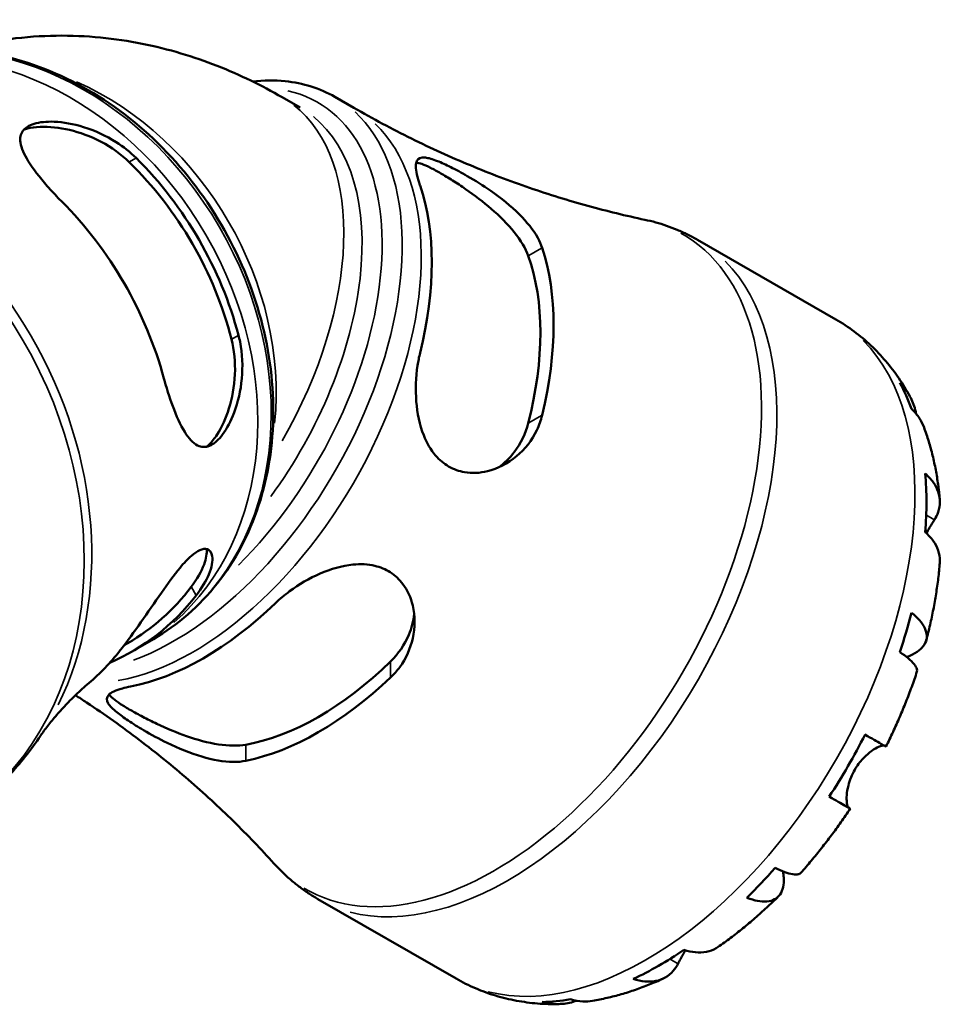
# Model space of a CAD drawing. Header units: millimetres. Extents: x -171 to 957, y -268 to 712.
# Tile 12 of 12: x 833 to 957, y 578 to 711. Entities that reach past the tile are written whole.
import ezdxf

# ---------------------------------------------------------------- set-up
doc = ezdxf.new("R2010")
doc.units = ezdxf.units.MM
doc.layers.add('Visible (ANSI)', color=7, linetype='Continuous', lineweight=50)
doc.layers.add('Visible Narrow (ANSI)', color=7, linetype='Continuous', lineweight=35)

msp = doc.modelspace()

# ---------------------------------------------------------------- linework, layer by layer
at = {"layer": 'Visible (ANSI)'}
for p, q in [((868.04, 700.44), (870.5, 699.02)), ((875.19, 700.48), (877.77, 698.99)), ((924.29, 681.11), (942.99, 670.35)), ((850.64, 627.07), (848.82, 626.02)), ((847.18, 626.52), (846.67, 626.22)), ((872.89, 591.86), (891.59, 581.09))]:
    msp.add_line(p, q, dxfattribs=at)
for centre, major_axis, ratio, start_param, end_param in [((825.84, 663.29), (21.98, -37.87), 0.815969, 1.245972, 1.890162), ((825.84, 663.29), (21.34, -36.77), 0.815969, 1.235995, 1.900139), ((857.35, 660.24), (21.85, 37.94), 0.578093, 5.173758, 5.817949), ((814.82, 656.89), (-22.61, 38.96), 0.815969, 4.396869, 5.02245), ((872.94, 651.26), (-22.48, -39.03), 0.578093, 2.04147, 2.667051), ((872.94, 651.26), (-21.22, -36.84), 0.578093, 2.022189, 2.686333), ((919.01, 624.73), (25.58, 44.42), 0.578093, 5.831537, 5.945568), ((919.01, 624.73), (25.58, 44.42), 0.578093, 5.401087, 5.59062), ((825.84, 663.29), (21.34, -36.77), 0.815969, 0, 0.329343), ((825.84, 663.29), (21.98, -37.87), 0.815969, 6.186307, 6.602551), ((857.35, 660.24), (21.85, 37.94), 0.578093, 3.602962, 4.247152), ((919.01, 624.73), (25.58, 44.42), 0.578093, 5.046139, 5.16017), ((814.82, 656.89), (22.61, -38.96), 0.815969, 0.149542, 0.310061), ((872.94, 651.26), (-21.22, -36.84), 0.578093, 0.451392, 1.115537), ((872.94, 651.26), (-22.48, -39.03), 0.578093, 0.470674, 1.096255), ((919.01, 624.73), (25.58, 44.42), 0.578093, 4.615689, 4.805222), ((919.01, 624.73), (25.58, 44.42), 0.578093, 4.260741, 4.374772), ((919.01, 624.73), (25.58, 44.42), 0.578093, 3.83029, 4.019824), ((919.01, 624.73), (-25.58, -44.42), 0.578093, 0.33375, 0.447781)]:
    msp.add_ellipse(centre, major_axis=major_axis, ratio=ratio, start_param=start_param, end_param=end_param, dxfattribs=at)
for points, knots in [([(824.15, 706.87), (824.37, 706.93), (824.59, 706.99), (829.11, 708.18), (833.4, 708.71), (841.57, 708.82), (845.46, 708.41), (852.72, 706.95), (856.09, 705.92), (862.39, 703.45), (865.31, 702.01), (868.04, 700.44)], [4.0758606, 4.0758606, 4.0758606, 4.0758606, 4.0840704, 4.0840704, 4.2411501, 4.2411501, 4.3982297, 4.3982297, 4.5553093, 4.5553093, 4.712389, 4.712389, 4.712389, 4.712389]), ([(850.64, 627.07), (853.94, 628.99), (856.86, 631.54), (861.69, 637.66), (863.58, 641.24), (866.17, 649.09), (866.84, 653.36), (866.87, 662.18), (866.23, 666.72), (863.69, 675.6), (861.79, 679.93), (856.93, 687.95), (853.97, 691.63), (847.28, 697.95), (843.55, 700.6), (835.7, 704.58), (831.58, 705.92), (823.4, 707.14), (819.33, 707.02), (812.38, 705.51), (809.41, 704.37), (806.7, 702.8)], [4.715118, 4.715118, 4.715118, 4.715118, 5.027908, 5.027908, 5.343181, 5.343181, 5.662985, 5.662985, 5.98576, 5.98576, 6.309672, 6.309672, 6.633812, 6.633812, 6.957632, 6.957632, 7.280096, 7.280096, 7.599218, 7.599218, 7.856711, 7.856711, 7.856711, 7.856711]), ([(864.05, 702.56), (865.56, 702.73), (867.04, 702.75), (870.88, 702.36), (873.17, 701.64), (875.19, 700.48)], [6.6630754, 6.6630754, 6.6630754, 6.6630754, 6.8131091, 6.8131091, 7.0666498, 7.0666498, 7.0666498, 7.0666498]), ([(917.13, 683.84), (914.61, 684.38), (912.04, 685), (906.82, 686.44), (904.18, 687.26), (898.86, 689.09), (896.19, 690.1), (890.86, 692.32), (888.2, 693.53), (882.93, 696.13), (880.33, 697.52), (877.77, 698.99)], [0.5980008, 0.5980008, 0.5980008, 0.5980008, 0.6350935, 0.6350935, 0.6721863, 0.6721863, 0.709279, 0.709279, 0.7463717, 0.7463717, 0.7834645, 0.7834645, 0.7834645, 0.7834645]), ([(838.19, 686.35), (838.12, 686.42), (838.05, 686.49), (837.98, 686.55), (837.37, 687.18), (836.8, 687.8), (835.22, 689.6), (834.33, 690.74), (833.13, 692.7), (832.74, 693.55), (832.54, 694.89), (832.64, 695.43), (833.26, 696.29), (833.77, 696.62), (835.23, 697.06), (836.16, 697.16), (838.44, 697.06), (839.8, 696.82), (842.68, 695.93), (844.2, 695.24), (846.57, 693.72), (847.47, 693), (848.28, 692.21)], [-0.02961, -0.02961, -0.02961, -0.02961, 0, 0, 0, 0.266886, 0.266886, 0.787523, 0.787523, 1.249846, 1.249846, 1.626022, 1.626022, 1.988476, 1.988476, 2.369674, 2.369674, 2.816374, 2.816374, 3.313181, 3.313181, 3.659442, 3.659442, 3.659442, 3.659442]), ([(833.11, 696.06), (833.26, 696.1), (833.41, 696.15), (834.08, 696.31), (834.66, 696.39), (836.52, 696.48), (837.93, 696.32), (840.65, 695.68), (842.16, 695.14), (844.97, 693.64), (846.28, 692.69), (847.33, 691.66)], [0.148319, 0.148319, 0.148319, 0.148319, 0.216401, 0.216401, 0.432801, 0.432801, 0.865603, 0.865603, 1.31449, 1.31449, 1.763378, 1.763378, 1.763378, 1.763378]), ([(886.72, 688.48), (886.71, 688.49), (886.71, 688.5), (886.52, 689.05), (886.38, 689.55), (886.1, 690.82), (886.09, 691.43), (886.46, 692.18), (886.83, 692.33), (887.86, 692.21), (888.4, 692.05), (889.6, 691.58), (890.2, 691.3), (891.57, 690.62), (892.33, 690.21), (894.17, 689.15), (895.25, 688.47), (897.69, 686.77), (899.02, 685.7), (901.19, 683.54), (902.05, 682.46), (902.9, 680.93), (903.1, 680.48), (903.24, 680.04)], [-3.90326, -3.90326, -3.90326, -3.90326, -3.899595, -3.899595, -3.643614, -3.643614, -3.160525, -3.160525, -2.684839, -2.684839, -2.352352, -2.352352, -2.086698, -2.086698, -1.803851, -1.803851, -1.421742, -1.421742, -0.905066, -0.905066, -0.422808, -0.422808, -0.219461, -0.219461, -0.219461, -0.219461]), ([(886.2, 691.6), (886.42, 691.57), (886.68, 691.5), (887.31, 691.27), (887.69, 691.1), (888.55, 690.67), (889.02, 690.41), (890.01, 689.84), (890.56, 689.52), (891.69, 688.8), (892.29, 688.4), (894.09, 687.16), (895.3, 686.23), (897.48, 684.36), (898.59, 683.26), (900.35, 681.05), (901.01, 679.94), (901.36, 678.96)], [2.84328, 2.84328, 2.84328, 2.84328, 3.027705, 3.027705, 3.237728, 3.237728, 3.447751, 3.447751, 3.657775, 3.657775, 3.867798, 3.867798, 4.287844, 4.287844, 4.749352, 4.749352, 5.21086, 5.21086, 5.21086, 5.21086]), ([(917.13, 683.84), (917.63, 683.74), (918.13, 683.62), (919.11, 683.35), (919.6, 683.19), (920.57, 682.86), (921.05, 682.68), (922, 682.28), (922.47, 682.07), (923.39, 681.61), (923.85, 681.37), (924.29, 681.11)], [0.5980008, 0.5980008, 0.5980008, 0.5980008, 0.6350935, 0.6350935, 0.6721863, 0.6721863, 0.709279, 0.709279, 0.7463717, 0.7463717, 0.7834645, 0.7834645, 0.7834645, 0.7834645]), ([(942.99, 670.35), (943.85, 669.85), (944.68, 669.31), (946.26, 668.13), (947.02, 667.5), (948.45, 666.15), (949.12, 665.44), (950.38, 663.96), (950.97, 663.19), (952.06, 661.6), (952.56, 660.78), (953.02, 659.94)], [0.7834645, 0.7834645, 0.7834645, 0.7834645, 0.8512854, 0.8512854, 0.9191064, 0.9191064, 0.9869273, 0.9869273, 1.0547483, 1.0547483, 1.1225692, 1.1225692, 1.1225692, 1.1225692]), ([(862.14, 668.2), (862.22, 667.9), (862.29, 667.6), (862.67, 665.68), (862.74, 663.98), (862.44, 660.71), (862.08, 659.13), (861.12, 656.57), (860.58, 655.55), (859.48, 654.08), (858.95, 653.59), (857.86, 653.03), (857.32, 653), (856.19, 653.42), (855.62, 653.99), (854.49, 655.64), (853.94, 656.79), (852.96, 659.32), (852.52, 660.65), (852.13, 662.06), (852.1, 662.15), (852.07, 662.25), (852.05, 662.34)], [-3.65866, -3.65866, -3.65866, -3.65866, -3.56441, -3.56441, -3.064924, -3.064924, -2.569207, -2.569207, -2.155652, -2.155652, -1.800701, -1.800701, -1.422451, -1.422451, -0.958293, -0.958293, -0.450293, -0.450293, 0, 0, 0, 0.029589, 0.029589, 0.029589, 0.029589]), ([(861.19, 667.66), (861.56, 666.19), (861.73, 664.54), (861.59, 661.27), (861.29, 659.66), (860.46, 657.01), (859.89, 655.75), (858.91, 654.24), (858.56, 653.8), (858.1, 653.32), (857.99, 653.21), (857.88, 653.12)], [1.684643, 1.684643, 1.684643, 1.684643, 2.146151, 2.146151, 2.607659, 2.607659, 3.027705, 3.027705, 3.237728, 3.237728, 3.30297, 3.30297, 3.30297, 3.30297]), ([(903.24, 657.38), (903.08, 656.68), (902.84, 656), (901.87, 653.97), (900.91, 652.76), (898.61, 650.84), (897.25, 650.14), (894.81, 649.54), (893.76, 649.48), (891.98, 649.79), (891.26, 650.05), (889.93, 650.82), (889.34, 651.31), (888.15, 652.69), (887.62, 653.63), (886.66, 656.06), (886.34, 657.63), (886.08, 660.86), (886.14, 662.53), (886.47, 664.69), (886.58, 665.26), (886.72, 665.82)], [-3.942286, -3.942286, -3.942286, -3.942286, -3.707939, -3.707939, -3.199383, -3.199383, -2.684124, -2.684124, -2.311121, -2.311121, -2.035623, -2.035623, -1.765719, -1.765719, -1.414248, -1.414248, -0.931374, -0.931374, -0.439446, -0.439446, -0.254892, -0.254892, -0.254892, -0.254892]), ([(951.65, 661.74), (952.1, 661.3), (952.49, 660.81), (953.11, 659.82), (953.39, 659.23), (953.7, 658.27), (953.79, 657.92), (953.85, 657.57)], [0.2300349, 0.2300349, 0.2300349, 0.2300349, 0.4483378, 0.4483378, 0.6728957, 0.6728957, 0.7949569, 0.7949569, 0.7949569, 0.7949569]), ([(954.93, 655.72), (954.77, 656.16), (954.56, 656.57), (954.04, 657.38), (953.67, 657.83), (953.23, 658.24)], [6.5753909, 6.5753909, 6.5753909, 6.5753909, 6.7569058, 6.7569058, 6.9752088, 6.9752088, 6.9752088, 6.9752088]), ([(901.36, 656.29), (901.01, 654.9), (900.35, 653.53), (898.86, 651.58), (898.14, 650.88), (897.37, 650.32)], [-1.7631088, -1.7631088, -1.7631088, -1.7631088, -1.3016005, -1.3016005, -0.9807788, -0.9807788, -0.9807788, -0.9807788]), ([(954.93, 655.72), (955.16, 655.1), (955.37, 654.47), (955.76, 653.2), (955.94, 652.56), (956.25, 651.27), (956.39, 650.62), (956.64, 649.31), (956.75, 648.65), (956.93, 647.33), (957.01, 646.67), (957.07, 646)], [1.232545, 1.232545, 1.232545, 1.232545, 1.280124, 1.280124, 1.3277031, 1.3277031, 1.3752821, 1.3752821, 1.4228612, 1.4228612, 1.4704402, 1.4704402, 1.4704402, 1.4704402]), ([(955.09, 649.47), (955.52, 649.09), (955.89, 648.69), (956.45, 647.9), (956.7, 647.45), (957.01, 646.53), (957.09, 646.06), (957.08, 645.19), (957.01, 644.72), (956.72, 643.9), (956.55, 643.54), (956.34, 643.22)], [0.230037, 0.230037, 0.230037, 0.230037, 0.448154, 0.448154, 0.672744, 0.672744, 0.897333, 0.897333, 1.122733, 1.122733, 1.298149, 1.298149, 1.298149, 1.298149]), ([(956.34, 643.22), (956.28, 643.12), (956.22, 643.03), (956.04, 642.75), (955.92, 642.55), (955.64, 642.09), (955.49, 641.83), (955.3, 641.5), (955.27, 641.45), (955.24, 641.4)], [-0.775077, -0.775077, -0.775077, -0.775077, -0.725604, -0.725604, -0.6359426, -0.6359426, -0.5336564, -0.5336564, -0.5156853, -0.5156853, -0.5156853, -0.5156853]), ([(957.07, 637.36), (957.08, 637.48), (957.09, 637.59), (957.09, 638.13), (957.01, 638.6), (956.7, 639.52), (956.45, 639.97), (955.89, 640.76), (955.52, 641.16), (955.09, 641.54)], [6.2590475, 6.2590475, 6.2590475, 6.2590475, 6.3151304, 6.3151304, 6.5397196, 6.5397196, 6.7643088, 6.7643088, 6.9824261, 6.9824261, 6.9824261, 6.9824261]), ([(846.04, 625.42), (846.11, 625.5), (846.17, 625.58), (847.09, 626.76), (848.01, 628.02), (849.86, 630.65), (850.79, 632.03), (852.57, 634.56), (853.42, 635.74), (854.76, 637.36), (855.28, 637.9), (856.17, 638.68), (856.55, 638.94), (857.28, 639.28), (857.62, 639.32), (858.26, 639.13), (858.5, 638.78), (858.68, 637.64), (858.53, 636.79), (857.76, 634.94), (857.18, 633.97), (856.41, 632.97)], [-4.122284, -4.122284, -4.122284, -4.122284, -4.085494, -4.085494, -3.595816, -3.595816, -3.10763, -3.10763, -2.646497, -2.646497, -2.346357, -2.346357, -2.092712, -2.092712, -1.805232, -1.805232, -1.394978, -1.394978, -0.890581, -0.890581, -0.436505, -0.436505, -0.436505, -0.436505]), ([(857.85, 639.25), (857.89, 638.68), (857.77, 637.97), (857.13, 636.22), (856.51, 635.15), (855.74, 634.13)], [0.9210576, 0.9210576, 0.9210576, 0.9210576, 1.3016005, 1.3016005, 1.7631088, 1.7631088, 1.7631088, 1.7631088]), ([(957.07, 637.36), (957.01, 636.67), (956.94, 635.98), (956.77, 634.58), (956.67, 633.88), (956.45, 632.49), (956.33, 631.79), (956.06, 630.39), (955.91, 629.69), (955.59, 628.29), (955.42, 627.59), (955.24, 626.9)], [1.672981, 1.672981, 1.672981, 1.672981, 1.7212381, 1.7212381, 1.7694953, 1.7694953, 1.8177524, 1.8177524, 1.8660095, 1.8660095, 1.9142667, 1.9142667, 1.9142667, 1.9142667]), ([(867.15, 631.93), (867.16, 631.93), (867.17, 631.94), (867.75, 632.5), (868.38, 633.03), (870.32, 634.47), (871.74, 635.3), (874.65, 636.56), (876.16, 637), (878.66, 637.25), (879.66, 637.21), (881.36, 636.8), (882.05, 636.51), (883.35, 635.68), (883.92, 635.14), (885.03, 633.66), (885.47, 632.66), (886.06, 630.18), (886.05, 628.64), (885.42, 625.78), (884.83, 624.44), (883.6, 622.76), (883.19, 622.3), (882.74, 621.87)], [-3.90326, -3.90326, -3.90326, -3.90326, -3.899595, -3.899595, -3.643614, -3.643614, -3.160525, -3.160525, -2.684839, -2.684839, -2.352352, -2.352352, -2.086698, -2.086698, -1.803851, -1.803851, -1.421742, -1.421742, -0.905066, -0.905066, -0.422808, -0.422808, -0.219461, -0.219461, -0.219461, -0.219461]), ([(953.23, 630.63), (953.67, 630.29), (954.04, 629.93), (954.62, 629.27), (954.87, 628.9), (955.21, 628.18), (955.29, 627.82), (955.31, 627.19), (955.25, 626.85), (954.96, 626.23), (954.73, 625.93), (954.19, 625.44), (953.82, 625.19), (953.13, 624.85), (952.86, 624.73), (952.58, 624.63)], [0.230035, 0.230035, 0.230035, 0.230035, 0.448338, 0.448338, 0.672896, 0.672896, 0.897454, 0.897454, 1.122627, 1.122627, 1.3478, 1.3478, 1.573806, 1.573806, 1.701876, 1.701876, 1.701876, 1.701876]), ([(885.91, 630.45), (885.81, 629.52), (885.57, 628.55), (884.63, 626.29), (883.77, 625.05), (882.74, 624.04)], [4.4312024, 4.4312024, 4.4312024, 4.4312024, 4.749352, 4.749352, 5.2108602, 5.2108602, 5.2108602, 5.2108602]), ([(848.82, 626.02), (848.78, 625.99), (848.74, 625.97), (848.65, 625.92), (848.61, 625.89), (848.53, 625.85), (848.49, 625.82), (848.41, 625.77), (848.36, 625.75), (848.28, 625.7), (848.24, 625.67), (848.2, 625.65)], [4.71511838, 4.71511838, 4.71511838, 4.71511838, 4.71760253, 4.71760253, 4.72008668, 4.72008668, 4.72257084, 4.72257084, 4.72505499, 4.72505499, 4.72753914, 4.72753914, 4.72753914, 4.72753914]), ([(953.97, 622.65), (954.01, 622.76), (954.01, 622.89), (953.92, 623.2), (953.8, 623.43), (953.39, 623.92), (953.11, 624.19), (952.49, 624.71), (952.1, 625), (951.65, 625.31)], [6.1440744, 6.1440744, 6.1440744, 6.1440744, 6.3077901, 6.3077901, 6.5323479, 6.5323479, 6.7569058, 6.7569058, 6.9752088, 6.9752088, 6.9752088, 6.9752088]), ([(953.97, 622.65), (953.75, 621.96), (953.51, 621.27), (953.01, 619.9), (952.75, 619.22), (952.21, 617.86), (951.93, 617.19), (951.35, 615.84), (951.05, 615.17), (950.43, 613.83), (950.11, 613.17), (949.78, 612.5)], [2.012359, 2.012359, 2.012359, 2.012359, 2.0601867, 2.0601867, 2.1080145, 2.1080145, 2.1558423, 2.1558423, 2.2036701, 2.2036701, 2.2514979, 2.2514979, 2.2514979, 2.2514979]), ([(841.91, 621.12), (841.29, 620.59), (840.7, 620.06), (839.59, 618.99), (839.06, 618.46), (838.09, 617.42), (837.63, 616.91), (836.8, 615.91), (836.41, 615.43), (835.72, 614.51), (835.4, 614.07), (835.13, 613.66)], [4.8646606, 4.8646606, 4.8646606, 4.8646606, 4.9099906, 4.9099906, 4.9553206, 4.9553206, 5.0006506, 5.0006506, 5.0459806, 5.0459806, 5.0913106, 5.0913106, 5.0913106, 5.0913106]), ([(863.14, 610.58), (862.62, 610.47), (862.05, 610.42), (860.13, 610.43), (858.67, 610.7), (855.63, 611.6), (854.04, 612.25), (851.39, 613.54), (850.3, 614.13), (848.54, 615.16), (847.85, 615.6), (846.62, 616.42), (846.11, 616.8), (845.12, 617.6), (844.74, 617.99), (844.23, 618.81), (844.26, 619.19), (844.89, 619.85), (845.52, 620.14), (846.76, 620.48), (847.14, 620.56), (847.55, 620.64)], [-3.942286, -3.942286, -3.942286, -3.942286, -3.707939, -3.707939, -3.199383, -3.199383, -2.684124, -2.684124, -2.311121, -2.311121, -2.035623, -2.035623, -1.765719, -1.765719, -1.414248, -1.414248, -0.931374, -0.931374, -0.439446, -0.439446, -0.254892, -0.254892, -0.254892, -0.254892]), ([(840.08, 619.46), (840.59, 619.13), (841.09, 618.8), (844.04, 616.84), (846.42, 615.15), (851.01, 611.65), (853.23, 609.85), (857.48, 606.17), (859.52, 604.3), (863.38, 600.51), (865.21, 598.59), (866.94, 596.68)], [3.9545361, 3.9545361, 3.9545361, 3.9545361, 3.9621498, 3.9621498, 3.9992426, 3.9992426, 4.0363353, 4.0363353, 4.073428, 4.073428, 4.1105207, 4.1105207, 4.1105207, 4.1105207]), ([(863.14, 612.76), (862.11, 612.57), (860.82, 612.59), (858.04, 613.01), (856.53, 613.43), (853.82, 614.38), (852.41, 614.97), (850.43, 615.9), (849.79, 616.22), (848.6, 616.84), (848.04, 617.15), (847.55, 617.43), (847.05, 617.72), (846.59, 618), (845.79, 618.52), (845.45, 618.77), (844.93, 619.2), (844.74, 619.38), (844.61, 619.55)], [-1.763109, -1.763109, -1.763109, -1.763109, -1.3016, -1.3016, -0.840092, -0.840092, -0.420046, -0.420046, -0.210023, -0.210023, 0, 0, 0, 0.210023, 0.210023, 0.420046, 0.420046, 0.603041, 0.603041, 0.603041, 0.603041]), ([(822.52, 601.82), (823.53, 602.41), (824.5, 603.03), (826.39, 604.38), (827.31, 605.09), (829.07, 606.61), (829.92, 607.4), (831.54, 609.07), (832.31, 609.94), (833.78, 611.75), (834.47, 612.69), (835.13, 613.66)], [4.7151184, 4.7151184, 4.7151184, 4.7151184, 4.7903568, 4.7903568, 4.8655953, 4.8655953, 4.9408337, 4.9408337, 5.0160721, 5.0160721, 5.0913106, 5.0913106, 5.0913106, 5.0913106]), ([(946.94, 614.13), (947.41, 613.86), (947.83, 613.62), (948.51, 613.23), (948.83, 613.04), (949.34, 612.75), (949.52, 612.65), (949.72, 612.53), (949.78, 612.5), (949.78, 612.5)], [0.2300371, 0.2300371, 0.2300371, 0.2300371, 0.4481544, 0.4481544, 0.6727436, 0.6727436, 0.8973328, 0.8973328, 1.0904745, 1.0904745, 1.0904745, 1.0904745]), ([(949.55, 612.63), (949.54, 612.63), (949.54, 612.64), (949.46, 612.65), (949.36, 612.65), (949.11, 612.6), (948.95, 612.54), (948.51, 612.34), (948.2, 612.16), (947.48, 611.65), (947.06, 611.29), (946.26, 610.42), (945.87, 609.91), (945.55, 609.36)], [-0.7504244, -0.7504244, -0.7504244, -0.7504244, -0.7424964, -0.7424964, -0.6416801, -0.6416801, -0.533088, -0.533088, -0.3772794, -0.3772794, -0.1925034, -0.1925034, 0, 0, 0, 0]), ([(945.55, 609.36), (945.36, 609.03), (945.2, 608.69), (944.9, 607.97), (944.78, 607.6), (944.57, 606.77), (944.5, 606.32), (944.44, 605.54), (944.45, 605.2), (944.5, 604.75), (944.53, 604.6), (944.62, 604.37), (944.66, 604.29), (944.73, 604.23), (944.74, 604.22), (944.75, 604.21)], [0, 0, 0, 0, 0.1137566, 0.1137566, 0.235381, 0.235381, 0.394309, 0.394309, 0.5463069, 0.5463069, 0.6520405, 0.6520405, 0.7538182, 0.7538182, 0.779338, 0.779338, 0.779338, 0.779338]), ([(944.75, 604.21), (944.85, 604.15), (944.91, 604.12), (944.94, 604.09), (944.89, 604.13), (944.67, 604.25), (944.49, 604.35), (943.98, 604.64), (943.66, 604.83), (942.98, 605.22), (942.56, 605.46), (942.09, 605.73)], [5.914315, 5.914315, 5.914315, 5.914315, 6.08973, 6.08973, 6.31513, 6.31513, 6.53972, 6.53972, 6.764309, 6.764309, 6.982426, 6.982426, 6.982426, 6.982426]), ([(944.93, 604.1), (944.52, 603.49), (944.11, 602.88), (943.26, 601.67), (942.83, 601.08), (941.95, 599.9), (941.5, 599.32), (940.6, 598.17), (940.14, 597.61), (939.2, 596.49), (938.73, 595.94), (938.24, 595.4)], [2.4608868, 2.4608868, 2.4608868, 2.4608868, 2.5087129, 2.5087129, 2.5565391, 2.5565391, 2.6043652, 2.6043652, 2.6521914, 2.6521914, 2.7000175, 2.7000175, 2.7000175, 2.7000175]), ([(872.89, 591.86), (872.45, 592.11), (872.01, 592.38), (871.15, 592.95), (870.73, 593.25), (869.92, 593.88), (869.52, 594.2), (868.74, 594.87), (868.36, 595.22), (867.63, 595.93), (867.28, 596.3), (866.94, 596.68)], [3.9250571, 3.9250571, 3.9250571, 3.9250571, 3.9621498, 3.9621498, 3.9992426, 3.9992426, 4.0363353, 4.0363353, 4.073428, 4.073428, 4.1105207, 4.1105207, 4.1105207, 4.1105207]), ([(934.76, 596.07), (935.25, 595.83), (935.71, 595.64), (936.47, 595.37), (936.84, 595.26), (937.48, 595.16), (937.73, 595.17), (938.05, 595.25), (938.16, 595.31), (938.24, 595.4)], [0.2300349, 0.2300349, 0.2300349, 0.2300349, 0.4483378, 0.4483378, 0.6728957, 0.6728957, 0.8974535, 0.8974535, 1.0604254, 1.0604254, 1.0604254, 1.0604254]), ([(935.85, 595.59), (935.9, 595.31), (935.93, 595.04), (935.98, 594.28), (935.94, 593.84), (935.78, 593.11), (935.64, 592.77), (935.24, 592.2), (934.98, 591.97), (934.42, 591.67), (934.07, 591.57), (933.27, 591.49), (932.83, 591.53), (931.96, 591.69), (931.47, 591.83), (930.95, 592.04)], [5.510454, 5.510454, 5.510454, 5.510454, 5.631438, 5.631438, 5.857444, 5.857444, 6.082617, 6.082617, 6.30779, 6.30779, 6.532348, 6.532348, 6.756906, 6.756906, 6.975209, 6.975209, 6.975209, 6.975209]), ([(935.2, 592.19), (934.68, 591.68), (934.16, 591.18), (933.11, 590.21), (932.58, 589.73), (931.5, 588.8), (930.96, 588.34), (929.86, 587.45), (929.31, 587.02), (928.19, 586.18), (927.62, 585.77), (927.05, 585.37)], [2.7981388, 2.7981388, 2.7981388, 2.7981388, 2.8463987, 2.8463987, 2.8946587, 2.8946587, 2.9429186, 2.9429186, 2.9911786, 2.9911786, 3.0394385, 3.0394385, 3.0394385, 3.0394385]), ([(922.44, 584.99), (922.99, 584.8), (923.52, 584.69), (924.49, 584.6), (925, 584.62), (925.96, 584.81), (926.4, 584.98), (926.87, 585.25), (926.96, 585.31), (927.05, 585.37)], [0.2300371, 0.2300371, 0.2300371, 0.2300371, 0.4481544, 0.4481544, 0.6727436, 0.6727436, 0.8973328, 0.8973328, 0.9515673, 0.9515673, 0.9515673, 0.9515673]), ([(922.64, 584.93), (922.53, 584.75), (922.43, 584.58), (922.2, 584.17), (922.08, 583.94), (921.85, 583.51), (921.74, 583.31), (921.64, 583.12), (921.64, 583.12), (921.64, 583.11)], [-2.8513638, -2.8513638, -2.8513638, -2.8513638, -2.7854081, -2.7854081, -2.6909433, -2.6909433, -2.5942729, -2.5942729, -2.5910823, -2.5910823, -2.5910823, -2.5910823]), ([(921.64, 583.11), (921.46, 582.77), (921.24, 582.43), (920.67, 581.77), (920.29, 581.47), (919.54, 581.03), (919.1, 580.86), (918.14, 580.67), (917.63, 580.65), (916.66, 580.74), (916.13, 580.85), (915.58, 581.04)], [5.914315, 5.914315, 5.914315, 5.914315, 6.08973, 6.08973, 6.31513, 6.31513, 6.53972, 6.53972, 6.764309, 6.764309, 6.982426, 6.982426, 6.982426, 6.982426]), ([(905.47, 577.64), (904.52, 577.62), (903.57, 577.64), (901.67, 577.79), (900.71, 577.92), (898.82, 578.27), (897.88, 578.5), (896.02, 579.06), (895.11, 579.39), (893.31, 580.16), (892.44, 580.6), (891.59, 581.09)], [3.5898564, 3.5898564, 3.5898564, 3.5898564, 3.6568966, 3.6568966, 3.7239367, 3.7239367, 3.7909768, 3.7909768, 3.858017, 3.858017, 3.9250571, 3.9250571, 3.9250571, 3.9250571]), ([(919.57, 581.07), (918.96, 580.79), (918.35, 580.52), (917.11, 580.02), (916.49, 579.79), (915.23, 579.35), (914.6, 579.15), (913.32, 578.78), (912.68, 578.62), (911.38, 578.32), (910.73, 578.19), (910.08, 578.08)], [3.2419097, 3.2419097, 3.2419097, 3.2419097, 3.2894888, 3.2894888, 3.337068, 3.337068, 3.3846472, 3.3846472, 3.4322263, 3.4322263, 3.4798055, 3.4798055, 3.4798055, 3.4798055]), ([(907.93, 578.09), (907.61, 577.98), (907.28, 577.88), (906.3, 577.67), (905.65, 577.62), (904.48, 577.66), (903.86, 577.75), (903.25, 577.92)], [6.415327, 6.415327, 6.415327, 6.415327, 6.5323479, 6.5323479, 6.7569058, 6.7569058, 6.9752088, 6.9752088, 6.9752088, 6.9752088]), ([(907.07, 578.29), (907.65, 578.12), (908.22, 578.02), (909.18, 577.98), (909.63, 578), (910.08, 578.08)], [0.2300349, 0.2300349, 0.2300349, 0.2300349, 0.4483378, 0.4483378, 0.6258882, 0.6258882, 0.6258882, 0.6258882])]:
    msp.add_open_spline(points, degree=3, knots=knots, dxfattribs=at)
at = {"layer": 'Visible Narrow (ANSI)'}
for p, q in [((847.38, 691.69), (848.23, 692.18)), ((901.46, 679.01), (903.15, 679.99)), ((861.24, 667.68), (862.09, 668.17)), ((903.15, 657.32), (901.46, 656.35)), ((956.28, 643.25), (955.27, 643.83)), ((855.77, 634.07), (856.37, 633.03)), ((882.74, 623.93), (882.74, 621.97)), ((863.14, 610.69), (863.14, 612.65)), ((944.62, 604.29), (942.23, 605.66)), ((921.58, 583.14), (920.59, 583.71))]:
    msp.add_line(p, q, dxfattribs=at)
for centre, major_axis, ratio, start_param, end_param in [((828.67, 664.93), (-21.97, 37.86), 0.815969, 3.298672, 6.126106), ((826.85, 663.88), (21.97, -37.86), 0.815969, 0.15708, 2.984513), ((832.46, 667.13), (-20.16, 34.74), 0.815969, 3.984358, 5.44042), ((851.9, 663.37), (20.95, 36.37), 0.578093, 4.277107, 6.460098), ((796.67, 646.37), (-25.85, 44.54), 0.815969, 3.298672, 6.126106), ((847.99, 665.63), (20.05, 34.81), 0.578093, 4.708759, 6.200321), ((853.35, 662.54), (21.85, 37.93), 0.578093, 3.749494, 6.149833), ((850.46, 664.21), (20.05, 34.81), 0.578093, 4.525477, 6.190674), ((797.97, 647.12), (25.68, -44.26), 0.815969, 0.495653, 2.64594), ((855.92, 661.06), (21.85, 37.93), 0.578093, 3.594887, 6.141696), ((896.76, 637.54), (25.53, 44.34), 0.578093, 3.131755, 6.293023), ((898.59, 636.49), (-25.7, -44.63), 0.578093, 0.15708, 2.984513), ((917.29, 625.72), (25.7, 44.63), 0.578093, 3.298672, 6.126106)]:
    msp.add_ellipse(centre, major_axis=major_axis, ratio=ratio, start_param=start_param, end_param=end_param, dxfattribs=at)

doc.saveas('drawing.dxf')
